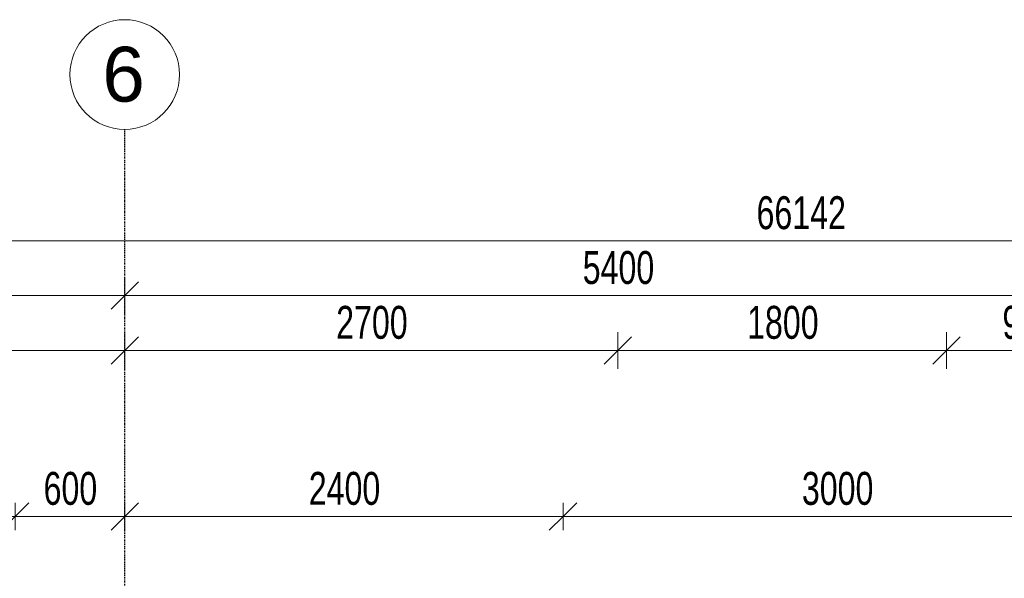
# Model space of a CAD drawing. Header units: millimetres. Extents: x -80560 to 110805, y -11020 to 52719.
# Tile 108 of 152: x 66720 to 72111, y 49663 to 52719. Entities that reach past the tile are written whole.
import ezdxf

# ---------------------------------------------------------------- set-up
doc = ezdxf.new("R2010")
doc.units = ezdxf.units.MM
doc.linetypes.add('CENTER2', pattern=[20, 8, -4, 4, -4])
for name, color, linetype, lineweight in [('A-ANNO-DIMS', 211, 'Continuous', 9), ('A-ANNO-DIMS-100', 211, 'Continuous', 9), ('S-GRID', 1, 'Continuous', 9), ('S-GRID-IDEN', 1, 'Continuous', 9)]:
    doc.layers.add(name, color=color, linetype=linetype, lineweight=lineweight)
doc.styles.add('Arial_5', font='arial.ttf', dxfattribs={"height": 300})
doc.styles.add('Arial_6', font='arial.ttf', dxfattribs={"width": 0.7, "height": 180})
doc.dimstyles.new('n3o_1_8', dxfattribs={"dimscale": 304.8, "dimtxt": 183.646692, "dimasz": 0.492126, "dimexe": 0.246063, "dimexo": 0.0625, "dimgap": 0.032808, "dimtad": 1, "dimdec": 0, "dimdsep": 46, "dimtxsty": 'Arial_6', "dimblk1": 'OBLIQUE', "dimblk2": 'OBLIQUE', "dimsah": 1, "dimcen": 0.09, "dimdle": 0.246063, "dimazin": 0, "dimtfac": 1, "dimtdec": 4, "dimtix": 1, "dimtmove": 0, "dimatfit": 3, "dimfxl": 0.246063, "dimfxlon": 1, "dimtvp": 1, "dimtolj": 1, "dimtzin": 0, "dimarcsym": 2})
doc.dimstyles.new('n3o_1_8_0_decimalen', dxfattribs={"dimscale": 304.8, "dimtxt": 183.646692, "dimasz": 0.492126, "dimexe": 0.328084, "dimexo": 0.0625, "dimgap": 0.032808, "dimtad": 1, "dimdec": 0, "dimdsep": 46, "dimtxsty": 'Arial_6', "dimblk1": 'OBLIQUE', "dimblk2": 'OBLIQUE', "dimsah": 1, "dimcen": 0.09, "dimdle": 0.328084, "dimazin": 0, "dimtfac": 1, "dimtdec": 4, "dimtix": 1, "dimtmove": 0, "dimatfit": 3, "dimfxl": 0.328084, "dimfxlon": 1, "dimtvp": 1, "dimtolj": 1, "dimtzin": 0, "dimarcsym": 2})
doc.dimstyles.new('n3o_1_8_3', dxfattribs={"dimscale": 304.8, "dimtxt": 183.646692, "dimasz": 0.492126, "dimexe": 0.246063, "dimexo": 0.0625, "dimgap": 0.032808, "dimtad": 1, "dimdec": 0, "dimdsep": 46, "dimtxsty": 'Arial_6', "dimblk1": 'OBLIQUE', "dimblk2": 'OBLIQUE', "dimsah": 1, "dimcen": 0.09, "dimdle": 0.246063, "dimazin": 0, "dimtfac": 1, "dimtdec": 4, "dimtix": 1, "dimtmove": 0, "dimatfit": 3, "dimfxl": 0.246063, "dimfxlon": 1, "dimtvp": 1, "dimtolj": 1, "dimtzin": 0, "dimarcsym": 2})

# ---------------------------------------------------------------- blocks, each defined once
blk = doc.blocks.new('Grid - r_3_0mm-316018-DO_00 begane grond')
at = {"layer": 'S-GRID-IDEN'}
blk.add_circle((0, 0), 3, dxfattribs=at)
blk = doc.blocks.new('DIMBLOCK11-DO_00 begane grond')
at = {"layer": 'A-ANNO-DIMS-100'}
for p, q in [((61894.8, 51309.5), (61894.8, 51109.5)), ((61894.8, 51209.5), (61894.8, 51309.5)), ((61894.8, 51209.5), (61969.8, 51284.5)), ((67294.8, 51309.5), (67294.8, 51109.5)), ((67294.8, 51209.5), (67294.8, 51309.5)), ((67294.8, 51209.5), (67369.8, 51284.5)), ((61894.8, 51209.5), (61819.8, 51134.5)), ((61894.8, 51209.5), (67294.8, 51209.5)), ((67294.8, 51209.5), (67219.8, 51134.5))]:
    blk.add_line(p, q, dxfattribs=at)
at = {"layer": 'A-ANNO-DIMS-100', "color": 0, "insert": (64402.7, 51453.2), "char_height": 180, "width": 461.094, "attachment_point": 1, "line_spacing_factor": 0.941778, "style": 'Arial_6'}
blk.add_mtext('5400', dxfattribs=at)
blk = doc.blocks.new('_Oblique')
at = {"color": 0, "linetype": 'ByBlock', "lineweight": -2}
blk.add_line((-0.5, -0.5), (0.5, 0.5), dxfattribs=at)
blk = doc.blocks.new('DIMBLOCK12-DO_00 begane grond')
at = {"layer": 'A-ANNO-DIMS-100'}
for p, q in [((67294.8, 51309.5), (67294.8, 51109.5)), ((67294.8, 51209.5), (67294.8, 51309.5)), ((67294.8, 51209.5), (67369.8, 51284.5)), ((72694.8, 51309.5), (72694.8, 51109.5)), ((72694.8, 51209.5), (72694.8, 51309.5)), ((72694.8, 51209.5), (72769.8, 51284.5)), ((67294.8, 51209.5), (67219.8, 51134.5)), ((67294.8, 51209.5), (72694.8, 51209.5)), ((72694.8, 51209.5), (72619.8, 51134.5))]:
    blk.add_line(p, q, dxfattribs=at)
at = {"layer": 'A-ANNO-DIMS-100', "color": 0, "insert": (69802.7, 51453.2), "char_height": 180, "width": 461.094, "attachment_point": 1, "line_spacing_factor": 0.941778, "style": 'Arial_6'}
blk.add_mtext('5400', dxfattribs=at)
blk = doc.blocks.new('DIMBLOCK59-DO_00 begane grond')
at = {"layer": 'A-ANNO-DIMS-100'}
for p, q in [((37923.8, 51509.5), (37998.8, 51584.5)), ((37923.8, 51434.5), (37923.8, 51584.5)), ((104065.3, 51509.5), (104140.3, 51584.5)), ((104065.3, 51434.5), (104065.3, 51584.5)), ((37848.8, 51509.5), (104140.3, 51509.5)), ((37923.8, 51509.5), (37848.8, 51434.5)), ((37923.8, 51509.5), (37923.8, 51434.5)), ((104065.3, 51509.5), (103990.3, 51434.5)), ((104065.3, 51509.5), (104065.3, 51434.5))]:
    blk.add_line(p, q, dxfattribs=at)
at = {"layer": 'A-ANNO-DIMS-100', "color": 0, "insert": (70754.4, 51753.2), "char_height": 180, "width": 576.368, "attachment_point": 1, "line_spacing_factor": 0.941778, "style": 'Arial_6'}
blk.add_mtext('66142', dxfattribs=at)
blk = doc.blocks.new('DIMBLOCK483-DO_00 begane grond')
at = {"layer": 'A-ANNO-DIMS-100'}
for p, q in [((61894.8, 51009.5), (61894.8, 50809.5)), ((61894.8, 50909.5), (61894.8, 51009.5)), ((67294.8, 51009.5), (67294.8, 50809.5)), ((67294.8, 50909.5), (67294.8, 51009.5)), ((61894.8, 50909.5), (61969.8, 50984.5)), ((67294.8, 50909.5), (67369.8, 50984.5)), ((61894.8, 50909.5), (61819.8, 50834.5)), ((61894.8, 50909.5), (67294.8, 50909.5)), ((67294.8, 50909.5), (67219.8, 50834.5))]:
    blk.add_line(p, q, dxfattribs=at)
at = {"layer": 'A-ANNO-DIMS-100', "color": 0, "insert": (64402.7, 51153.2), "char_height": 180, "width": 461.094, "attachment_point": 1, "line_spacing_factor": 0.941778, "style": 'Arial_6'}
blk.add_mtext('5400', dxfattribs=at)
blk = doc.blocks.new('DIMBLOCK484-DO_00 begane grond')
at = {"layer": 'A-ANNO-DIMS-100'}
for p, q in [((67294.8, 51009.5), (67294.8, 50809.5)), ((67294.8, 50909.5), (67294.8, 51009.5)), ((69994.8, 50809.5), (69994.8, 51009.5)), ((67294.8, 50909.5), (67369.8, 50984.5)), ((69994.8, 50909.5), (70069.8, 50984.5)), ((67294.8, 50909.5), (67219.8, 50834.5)), ((67294.8, 50909.5), (69994.8, 50909.5)), ((69994.8, 50909.5), (69919.8, 50834.5)), ((69994.8, 50909.5), (69994.8, 50809.5))]:
    blk.add_line(p, q, dxfattribs=at)
at = {"layer": 'A-ANNO-DIMS-100', "color": 0, "insert": (68452.7, 51153.2), "char_height": 180, "width": 461.094, "attachment_point": 1, "line_spacing_factor": 0.941778, "style": 'Arial_6'}
blk.add_mtext('2700', dxfattribs=at)
blk = doc.blocks.new('DIMBLOCK485-DO_00 begane grond')
at = {"layer": 'A-ANNO-DIMS-100'}
for p, q in [((69994.8, 50809.5), (69994.8, 51009.5)), ((71794.8, 50809.5), (71794.8, 51009.5)), ((69994.8, 50909.5), (70069.8, 50984.5)), ((71794.8, 50909.5), (71869.8, 50984.5)), ((69994.8, 50909.5), (69919.8, 50834.5)), ((69994.8, 50909.5), (71794.8, 50909.5)), ((69994.8, 50909.5), (69994.8, 50809.5)), ((71794.8, 50909.5), (71719.8, 50834.5)), ((71794.8, 50909.5), (71794.8, 50809.5))]:
    blk.add_line(p, q, dxfattribs=at)
at = {"layer": 'A-ANNO-DIMS-100', "color": 0, "insert": (70702.7, 51153.2), "char_height": 180, "width": 461.094, "attachment_point": 1, "line_spacing_factor": 0.941778, "style": 'Arial_6'}
blk.add_mtext('1800', dxfattribs=at)
blk = doc.blocks.new('DIMBLOCK486-DO_00 begane grond')
at = {"layer": 'A-ANNO-DIMS-100'}
for p, q in [((71794.8, 50809.5), (71794.8, 51009.5)), ((72694.8, 51009.5), (72694.8, 50809.5)), ((72694.8, 50909.5), (72694.8, 51009.5)), ((71794.8, 50909.5), (71869.8, 50984.5)), ((72694.8, 50909.5), (72769.8, 50984.5)), ((71794.8, 50909.5), (71719.8, 50834.5)), ((71794.8, 50909.5), (72694.8, 50909.5)), ((71794.8, 50909.5), (71794.8, 50809.5)), ((72694.8, 50909.5), (72619.8, 50834.5))]:
    blk.add_line(p, q, dxfattribs=at)
at = {"layer": 'A-ANNO-DIMS-100', "color": 0, "insert": (72100.7, 51153.2), "char_height": 180, "width": 345.821, "attachment_point": 1, "line_spacing_factor": 0.941778, "style": 'Arial_6'}
blk.add_mtext('900', dxfattribs=at)
blk = doc.blocks.new('DIMBLOCK649-DO_00 begane grond')
at = {"layer": 'A-ANNO-DIMS-100'}
for p, q in [((62094.8, 50001), (62169.8, 50076)), ((62094.8, 49926), (62094.8, 50076)), ((66694.8, 50001), (66769.8, 50076)), ((66694.8, 49926), (66694.8, 50076)), ((62094.8, 50001), (62019.8, 49926)), ((62094.8, 50001), (66694.8, 50001)), ((62094.8, 50001), (62094.8, 49926)), ((66694.8, 50001), (66619.8, 49926)), ((66694.8, 50001), (66694.8, 49926))]:
    blk.add_line(p, q, dxfattribs=at)
at = {"layer": 'A-ANNO-DIMS-100', "color": 0, "insert": (64202.7, 50244.7), "char_height": 180, "width": 461.094, "attachment_point": 1, "line_spacing_factor": 0.941778, "style": 'Arial_6'}
blk.add_mtext('4600', dxfattribs=at)
blk = doc.blocks.new('DIMBLOCK650-DO_00 begane grond')
at = {"layer": 'A-ANNO-DIMS-100'}
for p, q in [((66694.8, 50001), (66769.8, 50076)), ((66694.8, 49926), (66694.8, 50076)), ((67294.8, 50001), (67369.8, 50076)), ((67294.8, 50076), (67294.8, 49926)), ((67294.8, 50001), (67294.8, 50076)), ((66694.8, 50001), (66619.8, 49926)), ((66694.8, 50001), (67294.8, 50001)), ((66694.8, 50001), (66694.8, 49926)), ((67294.8, 50001), (67219.8, 49926))]:
    blk.add_line(p, q, dxfattribs=at)
at = {"layer": 'A-ANNO-DIMS-100', "color": 0, "insert": (66850.7, 50244.7), "char_height": 180, "width": 345.821, "attachment_point": 1, "line_spacing_factor": 0.941778, "style": 'Arial_6'}
blk.add_mtext('600', dxfattribs=at)
blk = doc.blocks.new('DIMBLOCK651-DO_00 begane grond')
at = {"layer": 'A-ANNO-DIMS-100'}
for p, q in [((67294.8, 50001), (67369.8, 50076)), ((67294.8, 50076), (67294.8, 49926)), ((67294.8, 50001), (67294.8, 50076)), ((69694.8, 50001), (69769.8, 50076)), ((69694.8, 49926), (69694.8, 50076)), ((67294.8, 50001), (67219.8, 49926)), ((67294.8, 50001), (69694.8, 50001)), ((69694.8, 50001), (69619.8, 49926)), ((69694.8, 50001), (69694.8, 49926))]:
    blk.add_line(p, q, dxfattribs=at)
at = {"layer": 'A-ANNO-DIMS-100', "color": 0, "insert": (68302.7, 50244.7), "char_height": 180, "width": 461.094, "attachment_point": 1, "line_spacing_factor": 0.941778, "style": 'Arial_6'}
blk.add_mtext('2400', dxfattribs=at)
blk = doc.blocks.new('DIMBLOCK652-DO_00 begane grond')
at = {"layer": 'A-ANNO-DIMS-100'}
for p, q in [((69694.8, 50001), (69769.8, 50076)), ((69694.8, 49926), (69694.8, 50076)), ((72694.8, 50001), (72769.8, 50076)), ((72694.8, 50076), (72694.8, 49926)), ((72694.8, 50001), (72694.8, 50076)), ((69694.8, 50001), (69619.8, 49926)), ((69694.8, 50001), (72769.8, 50001)), ((69694.8, 50001), (69694.8, 49926)), ((72694.8, 50001), (72619.8, 49926))]:
    blk.add_line(p, q, dxfattribs=at)
at = {"layer": 'A-ANNO-DIMS-100', "color": 0, "insert": (71002.7, 50244.7), "char_height": 180, "width": 461.094, "attachment_point": 1, "line_spacing_factor": 0.941778, "style": 'Arial_6'}
blk.add_mtext('3000', dxfattribs=at)

msp = doc.modelspace()

# ---------------------------------------------------------------- linework, layer by layer
at = {"layer": 'S-GRID', "linetype": 'CENTER2', "lineweight": 25}
msp.add_line((67294.8, 4383.3), (67294.8, 52119.1), dxfattribs=at)

# ---------------------------------------------------------------- block references
at = {"layer": 'S-GRID-IDEN', "xscale": 99.99999999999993, "yscale": 99.99999999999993, "zscale": 99.99999999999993}
msp.add_blockref('Grid - r_3_0mm-316018-DO_00 begane grond', (67294.8, 52419.1), dxfattribs=at)

# ---------------------------------------------------------------- texts
at = {"layer": 'S-GRID-IDEN', "insert": (67172.2, 52570.9), "char_height": 300, "width": 288.607, "attachment_point": 1, "style": 'Arial_5'}
msp.add_mtext('6', dxfattribs=at)

# ---------------------------------------------------------------- dimensions: what is measured, and where the dimension line sits
at = {"layer": 'A-ANNO-DIMS'}
for base, p1, p2, dimstyle, override, picture, middle in [((104065.3189632, 51509.5083094), (37923.8189632, 51434.5083094), (104065.3189632, 51434.5083094), 'n3o_1_8', {"dimpost": '<>', "dimfxl": 66141.5}, 'DIMBLOCK59-DO_00 begane grond', (70994.5689632, 51611.4114478)), ((67294.8, 51209.5), (61894.8, 51309.5), (67294.8, 51309.5), 'n3o_1_8_0_decimalen', {"dimpost": '<>', "dimfxl": 5400}, 'DIMBLOCK11-DO_00 begane grond', (64594.8, 51311.4)), ((72694.8, 51209.5), (67294.8, 51309.5), (72694.8, 51309.5), 'n3o_1_8_0_decimalen', {"dimpost": '<>', "dimfxl": 5400}, 'DIMBLOCK12-DO_00 begane grond', (69994.8, 51311.4)), ((67294.8, 50909.5), (61894.8, 51009.5), (67294.8, 51009.5), 'n3o_1_8_0_decimalen', {"dimpost": '<>', "dimfxl": 5400}, 'DIMBLOCK483-DO_00 begane grond', (64594.8, 51011.4)), ((69994.8, 50909.5), (67294.8, 51009.5), (69994.8, 50809.5), 'n3o_1_8_0_decimalen', {"dimpost": '<>', "dimfxl": 2707.397274}, 'DIMBLOCK484-DO_00 begane grond', (68644.8, 51011.4)), ((71794.8, 50909.5), (69994.8, 50809.5), (71794.8, 50809.5), 'n3o_1_8_0_decimalen', {"dimpost": '<>', "dimfxl": 1800}, 'DIMBLOCK485-DO_00 begane grond', (70894.8, 51011.4)), ((72694.8, 50909.5), (71794.8, 50809.5), (72694.8, 51009.5), 'n3o_1_8_0_decimalen', {"dimpost": '<>', "dimfxl": 921.954446}, 'DIMBLOCK486-DO_00 begane grond', (72244.8, 51011.4)), ((66694.8, 50001), (62094.8, 49926), (66694.8, 49926), 'n3o_1_8_3', {"dimpost": '<>', "dimfxl": 4600}, 'DIMBLOCK649-DO_00 begane grond', (64394.8, 50102.9)), ((67294.8, 50001), (66694.8, 49926), (67294.8, 50076), 'n3o_1_8_3', {"dimpost": '<>', "dimfxl": 618.465844}, 'DIMBLOCK650-DO_00 begane grond', (66994.8, 50102.9)), ((69694.8, 50001), (67294.8, 50076), (69694.8, 49926), 'n3o_1_8_3', {"dimpost": '<>', "dimfxl": 2404.682931}, 'DIMBLOCK651-DO_00 begane grond', (68494.8, 50102.9)), ((72694.8, 50001), (69694.8, 49926), (72694.8, 50076), 'n3o_1_8_3', {"dimpost": '<>', "dimfxl": 3003.747659}, 'DIMBLOCK652-DO_00 begane grond', (71194.8, 50103))]:
    dim = msp.add_linear_dim(base=base, p1=p1, p2=p2, dimstyle=dimstyle, override=override, dxfattribs=at)
    dim.commit()
    dim.dimension.update_dxf_attribs({"geometry": picture, "text_midpoint": middle})

doc.saveas('drawing.dxf')
